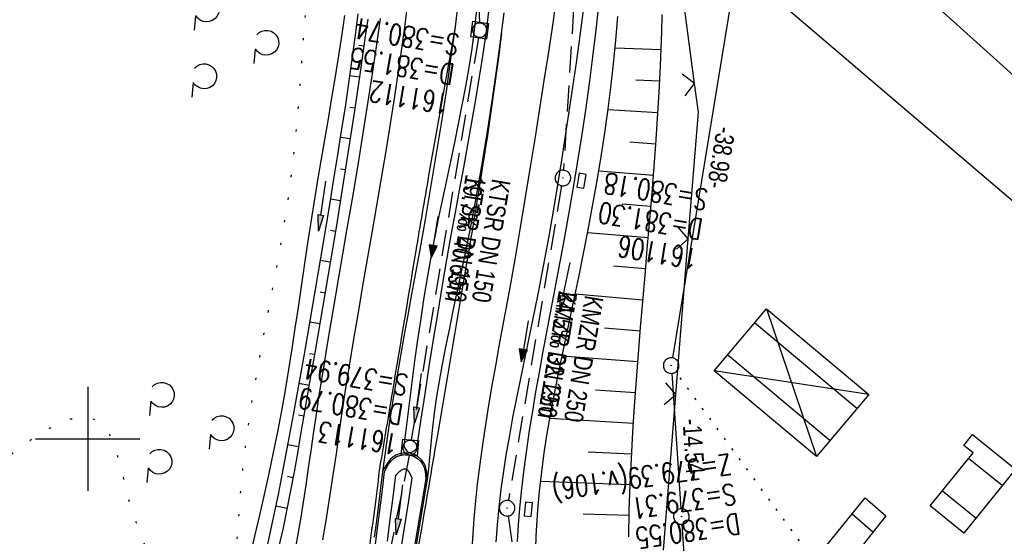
# Model space of a CAD drawing. Extents: x 510932 to 511602, y 463659 to 464636.
# Tile 47 of 81: x 511393 to 511488, y 464091 to 464140. Entities that reach past the tile are written whole.
import ezdxf

# ---------------------------------------------------------------- set-up
doc = ezdxf.new("R2010")
doc.units = 0
doc.header["$LTSCALE"] = 10
doc.header["$MEASUREMENT"] = 0
for name, pattern in [('AUSGEZOGEN', [0]), ('LT00', [0]), ('LT07', [0.22, 0.02, -0.2]), ('PUNKTX2_STR', [0.6, 0.1, -0.5]), ('STRICHLINIE2', [0.375, 0.25, -0.125])]:
    doc.linetypes.add(name, pattern=pattern)
doc.layers.get('0').update_dxf_attribs({"linetype": 'LT00'})
for name, color, linetype in [('--EK_FBR', 1, 'LT00'), ('--EK_Halt-Pfeil', 4, 'LT00'), ('--EK_Haltung', 7, 'STRICHLINIE2'), ('--EK_Haltung-Text', 140, 'LT00'), ('--EK_Schacht-Text', 5, 'LT00'), ('--EL_DFK_AB_L', 21, 'LT00'), ('--EL_DFK_AB_P', 7, 'LT00'), ('--EL_Halt-Pfeil', 4, 'LT00'), ('--EL_Haltung', 182, 'STRICHLINIE2'), ('--EL_Haltung-Text', 182, 'LT00'), ('ABSTAND', 8, 'LT00'), ('DFK_AB_L', 21, 'LT00'), ('DFK_AB_P', 7, 'LT00'), ('DFK_BEB_SCHR', 254, 'LT00'), ('DFK_BEBAUUNG', 250, 'LT00'), ('DFK_KATASTER', 250, 'LT00'), ('DFK_NUTZUNGSGRENZE', 70, 'PUNKTX2_STR'), ('GEHOELZ_SYMB', 252, 'Continuous'), ('PFEIL', 140, 'AUSGEZOGEN'), ('V104_AFBR_BAB', 250, 'LT00'), ('V104_BOESCH', 250, 'LT00'), ('V104_BOSCHUNG', 250, 'LT00'), ('V104_GEHOELZ', 250, 'LT07'), ('V104_GRABEN', 250, 'LT00'), ('V104_KA_MULD', 182, 'LT00'), ('V104_KA_PRUF', 182, 'LT00'), ('V104_LD_MARK', 250, 'LT00'), ('V104_RASTER', 250, 'LT00'), ('V104_RINNE', 182, 'LT00'), ('V104_SINKK', 182, 'LT00'), ('V104_ZAUN', 40, 'LT00')]:
    doc.layers.add(name, color=color, linetype=linetype)
doc.styles.add('Haltungsbeschriftung', font='ARIAL.TTF', dxfattribs={"width": 0.75})
doc.styles.add('schachtbeschriftung', font='romans.shx', dxfattribs={"width": 0.75, "height": 2})
doc.styles.get("Standard").update_dxf_attribs({"font": 'ARIAL.TTF'})

# ---------------------------------------------------------------- blocks, each defined once
blk = doc.blocks.new('SYMB0003')
at = {"color": 0, "linetype": 'ByBlock'}
for p, q in [((-0.015712, 0), (0.010166, 0.012015)), ((0, -0.021257), (-0.015712, 0)), ((0.010166, 0.012015), (0, -0.021257))]:
    blk.add_line(p, q, dxfattribs=at)
for points in [[(-0.031395, 0.499013), (-0.093691, 0.491144), (-0.154509, 0.475528), (-0.21289, 0.452414), (-0.267913, 0.422164), (-0.318712, 0.385257), (-0.364484, 0.342274), (-0.404509, 0.293893), (-0.438154, 0.240877), (-0.464888, 0.184062), (-0.484292, 0.124345), (-0.496058, 0.062667), (-0.5, 0)], [(-0.5, 0), (-0.496058, -0.062667), (-0.484292, -0.124345), (-0.464888, -0.184062), (-0.438154, -0.240877), (-0.404509, -0.293893), (-0.364485, -0.342274), (-0.318712, -0.385257), (-0.267914, -0.422164), (-0.21289, -0.452414), (-0.154509, -0.475529), (-0.093691, -0.491144), (-0.031395, -0.499014), (0.031395, -0.499014)], [(0.5, 0), (0.496057, 0.062667), (0.484292, 0.124345), (0.464888, 0.184062), (0.438153, 0.240877), (0.404509, 0.293893), (0.364484, 0.342274), (0.318712, 0.385257), (0.267913, 0.422164), (0.21289, 0.452414), (0.154509, 0.475528), (0.093691, 0.491144), (0.031395, 0.499013), (-0.031395, 0.499013)], [(0.031395, -0.499014), (0.093691, -0.491144), (0.154509, -0.475529), (0.21289, -0.452414), (0.267914, -0.422164), (0.318712, -0.385257), (0.364485, -0.342274), (0.404509, -0.293893), (0.438154, -0.240877), (0.464889, -0.184062), (0.484292, -0.124345), (0.496058, -0.062667), (0.5, 0)]]:
    blk.add_lwpolyline(points, dxfattribs=at)
blk = doc.blocks.new('Pfreil3')
at = {"layer": 'PFEIL'}
blk.add_hatch(color=256, dxfattribs=at).paths.add_polyline_path([(-1.549, 0.273), (-1.549, -0.273), (0, 0)])
for p, q in [((-1.549, 0), (-4.831, 0)), ((-1.549, -0.273), (-1.549, 0.273)), ((-1.549, 0.273), (0, 0)), ((0, 0), (-1.549, -0.273))]:
    blk.add_line(p, q, dxfattribs=at)
blk = doc.blocks.new('SYMB0024')
at = {"color": 0, "linetype": 'ByBlock'}
for p, q in [((-0.5, 0.5), (0, 0)), ((0, 0), (0.5, 0.5))]:
    blk.add_line(p, q, dxfattribs=at)
blk = doc.blocks.new('GEHOELZ_SYMB')
at = {"layer": 'GEHOELZ_SYMB'}
blk.add_line((0, 0), (1.4, 0), dxfattribs=at)
blk.add_lwpolyline([(-1.388, 0.017), (-1.612, 0.221), (-1.778, 0.474), (-1.876, 0.761), (-1.898, 1.063), (-1.844, 1.361), (-1.718, 1.636), (-1.526, 1.87), (-1.282, 2.05), (-1, 2.162), (-0.7, 2.2), (-0.4, 2.162), (-0.118, 2.05), (0.126, 1.87), (0.318, 1.636), (0.444, 1.361), (0.498, 1.063), (0.476, 0.761), (0.378, 0.474), (0.212, 0.221), (-0.012, 0.017)], dxfattribs=at)
blk = doc.blocks.new('SYMB0652')
at = {"color": 0, "linetype": 'ByBlock'}
blk.add_lwpolyline([(-0.15, -0.075), (0.15, -0.075), (0.15, 0.075), (-0.15, 0.075), (-0.15, -0.075)], dxfattribs=at)
blk = doc.blocks.new('SYMB1210')
at = {"color": 0, "linetype": 'ByBlock'}
blk.add_line((0.018815, -0.179014), (0.055623, -0.17119), dxfattribs=at)
for points in [[(-0.2, -0.2), (-0.2, 0.2), (0.2, 0.2), (0.2, -0.2), (-0.2, -0.2)], [(0.018815, 0.179014), (-0.018815, 0.179014), (-0.055623, 0.17119), (-0.09, 0.155885), (-0.120444, 0.133766), (-0.145623, 0.105801), (-0.164438, 0.073213), (-0.176067, 0.037424), (-0.18, 0)], [(-0.18, 0), (-0.176067, -0.037424), (-0.164438, -0.073213), (-0.145623, -0.105801), (-0.120444, -0.133766), (-0.09, -0.155885), (-0.055623, -0.17119), (-0.018815, -0.179014), (0.018815, -0.179014)], [(0.18, 0), (0.176067, 0.037424), (0.164438, 0.073213), (0.145623, 0.105801), (0.120444, 0.133766), (0.09, 0.155885), (0.055623, 0.17119), (0.018815, 0.179014)], [(0.055623, -0.17119), (0.09, -0.155885), (0.120444, -0.133766), (0.145623, -0.105801), (0.164438, -0.073213), (0.176067, -0.037424), (0.18, 0)]]:
    blk.add_lwpolyline(points, dxfattribs=at)
blk = doc.blocks.new('SYMB0070')
at = {"color": 0, "linetype": 'ByBlock'}
for p, q in [((-0.5, 0), (0.2, 0)), ((0.5, 0), (0.2, 0.1)), ((0.2, 0.1), (0.2, 0)), ((0.468, 0), (0.21, 0.086)), ((0.21, 0.086), (0.21, -0.086)), ((0.21, -0.086), (0.468, 0)), ((0.22, -0.072), (0.437, 0)), ((0.23, -0.058), (0.405, 0)), ((0.24, -0.045), (0.374, 0)), ((0.342, 0), (0.25, 0.031)), ((0.25, 0.031), (0.25, -0.031)), ((0.25, -0.031), (0.342, 0)), ((0.26, -0.017), (0.31, 0)), ((0.27, -0.003), (0.279, 0))]:
    blk.add_line(p, q, dxfattribs=at)
for points in [[(0.2, 0), (0.2, -0.1), (0.5, 0)], [(0.437, 0), (0.22, 0.072), (0.22, -0.072)], [(0.405, 0), (0.23, 0.058), (0.23, -0.058)], [(0.374, 0), (0.24, 0.045), (0.24, -0.045)], [(0.31, 0), (0.26, 0.017), (0.26, -0.017)], [(0.279, 0), (0.27, 0.003), (0.27, -0.003)]]:
    blk.add_lwpolyline(points, dxfattribs=at)

msp = doc.modelspace()

# ---------------------------------------------------------------- linework, layer by layer
at = {"layer": '--EK_FBR'}
for points in [[(511447.707, 464142.14), (511447.463, 464140.211), (511447.203, 464138.285), (511446.933, 464136.359), (511446.655, 464134.435), (511446.279, 464131.88), (511445.895, 464129.325), (511445.499, 464126.772), (511445.089, 464124.221), (511444.662, 464121.673), (511444.217, 464119.127), (511443.75, 464116.585), (511443.258, 464114.048), (511442.911, 464112.332), (511442.556, 464110.618), (511442.197, 464108.904), (511441.838, 464107.19), (511441.484, 464105.476), (511441.138, 464103.76), (511440.805, 464102.042), (511440.49, 464100.321), (511440.196, 464098.597), (511439.927, 464096.868), (511439.688, 464095.134), (511439.483, 464093.394), (511439.323, 464091.731), (511439.201, 464090.064)], [(511435.517, 464141.514), (511435.273, 464139.582)], [(511439.732, 464138.921), (511439.736, 464138.95), (511439.983, 464140.917)], [(511428.073, 464140.394), (511427.82, 464138.559), (511427.376, 464135.49), (511426.911, 464132.425), (511426.427, 464129.363), (511425.928, 464126.304), (511425.417, 464123.247), (511424.896, 464120.191), (511424.507, 464117.935), (511424.118, 464115.678), (511423.73, 464113.422), (511423.345, 464111.165), (511422.968, 464108.906), (511422.599, 464106.647), (511422.241, 464104.385), (511421.897, 464102.122), (511421.657, 464100.478), (511421.42, 464098.834), (511421.184, 464097.19), (511420.944, 464095.546), (511420.696, 464093.904), (511420.434, 464092.263), (511420.156, 464090.626), (511419.857, 464088.991)], [(511435.273, 464139.582), (511434.856, 464136.481), (511434.411, 464133.386), (511433.941, 464130.297), (511433.448, 464127.213), (511432.934, 464124.133), (511432.402, 464121.056), (511431.853, 464117.981), (511431.481, 464115.941), (511431.107, 464113.902), (511430.733, 464111.862), (511430.363, 464109.821), (511430, 464107.779), (511429.648, 464105.736), (511429.31, 464103.69), (511428.989, 464101.642), (511428.689, 464099.591), (511428.502, 464098.221), (511428.322, 464096.85)], [(511432.645, 464096.139), (511432.739, 464096.809), (511432.807, 464097.483), (511432.861, 464098.159), (511432.911, 464098.835), (511433.065, 464100.513), (511433.264, 464102.184), (511433.502, 464103.851), (511433.773, 464105.513), (511434.072, 464107.171), (511434.393, 464108.826), (511434.73, 464110.479), (511435.078, 464112.13), (511435.431, 464113.781), (511435.783, 464115.431), (511436.13, 464117.082), (511436.752, 464120.189), (511437.335, 464123.3), (511437.881, 464126.417), (511438.392, 464129.541), (511438.87, 464132.67), (511439.317, 464135.806), (511439.732, 464138.921)]]:
    msp.add_lwpolyline(points, dxfattribs=at)
at = {"layer": '--EK_Haltung'}
for p, q in [((511436.365, 464172.293), (511437.61, 464140.019)), ((511448.312, 464167.623), (511445.685, 464125.803)), ((511437.516, 464138.53), (511431.069, 464099.878)), ((511445.513, 464124.314), (511440.403, 464094.057)), ((511430.875, 464098.381), (511425.209, 464070.341)), ((511440.385, 464092.575), (511443.88, 464068.438))]:
    msp.add_line(p, q, dxfattribs=at)
at = {"layer": '--EL_DFK_AB_L'}
for p, q in [((511462.199, 464144.76), (511456.151, 464107.77)), ((511456.081, 464106.282), (511456.96, 464093.268)), ((511457.061, 464091.771), (511457.93, 464078.988))]:
    msp.add_line(p, q, dxfattribs=at)
at = {"layer": '--EL_Haltung'}
for p, q in [((511436.365, 464172.293), (511437.61, 464140.019)), ((511448.312, 464167.623), (511445.685, 464125.803)), ((511437.516, 464138.53), (511431.069, 464099.878)), ((511445.513, 464124.314), (511440.403, 464094.057)), ((511430.875, 464098.381), (511425.209, 464070.341)), ((511440.385, 464092.575), (511443.88, 464068.438))]:
    msp.add_line(p, q, dxfattribs=at)
at = {"layer": 'DFK_AB_L'}
for p, q in [((511462.199, 464144.76), (511456.151, 464107.77)), ((511456.081, 464106.282), (511456.96, 464093.268)), ((511457.061, 464091.771), (511457.93, 464078.988))]:
    msp.add_line(p, q, dxfattribs=at)
at = {"layer": 'DFK_BEB_SCHR'}
for p, q in [((511473.862, 464102.892), (511464.042, 464111.122)), ((511461.47, 464108.059), (511471.29, 464099.828)), ((511487.817, 464095.485), (511484.592, 464098.1)), ((511482.075, 464094.991), (511485.304, 464092.373)), ((511475.41, 464091.031), (511473.42, 464092.759))]:
    msp.add_line(p, q, dxfattribs=at)
at = {"layer": 'DFK_BEBAUUNG'}
for p, q in [((511465.19, 464112.49), (511469.99, 464098.28)), ((511475.01, 464104.26), (511460.17, 464106.51))]:
    msp.add_line(p, q, dxfattribs=at)
for points in [[(511465.19, 464112.49), (511475.01, 464104.26), (511469.99, 464098.28), (511460.17, 464106.51), (511465.19, 464112.49)], [(511484.97, 464100.4), (511489.09, 464097.06), (511484.13, 464090.92), (511480.9, 464093.54), (511485.02, 464098.63), (511484.12, 464099.35), (511484.97, 464100.4)], [(511474.67, 464094.3), (511476.64, 464092.59), (511474.36, 464089.7), (511471.83, 464086.569), (511469.76, 464088.25), (511474.67, 464094.3)]]:
    msp.add_lwpolyline(points, dxfattribs=at)
at = {"layer": 'DFK_KATASTER'}
for p, q in [((511503.024, 464122.123), (511461.647, 464159.537)), ((511462.89, 464145.013), (511519.57, 464096.557))]:
    msp.add_line(p, q, dxfattribs=at)
at = {"layer": 'DFK_NUTZUNGSGRENZE', "ltscale": 0.2}
msp.add_line((511469.76, 464088.25), (511456.473, 464106.424), dxfattribs=at)
at = {"layer": 'V104_AFBR_BAB'}
for points in [[(511447.707, 464142.14), (511447.463, 464140.211), (511447.203, 464138.285), (511446.933, 464136.359), (511446.655, 464134.435), (511446.279, 464131.88), (511445.895, 464129.325), (511445.499, 464126.772), (511445.089, 464124.221), (511444.662, 464121.673), (511444.217, 464119.127), (511443.75, 464116.585), (511443.258, 464114.048), (511442.911, 464112.332), (511442.556, 464110.618), (511442.197, 464108.904), (511441.838, 464107.19), (511441.484, 464105.476), (511441.138, 464103.76), (511440.805, 464102.042), (511440.49, 464100.321), (511440.196, 464098.597), (511439.927, 464096.868), (511439.688, 464095.134), (511439.483, 464093.394), (511439.323, 464091.731), (511439.201, 464090.064)], [(511435.517, 464141.514), (511435.273, 464139.582)], [(511439.732, 464138.921), (511439.736, 464138.95), (511439.983, 464140.917)], [(511428.073, 464140.394), (511427.82, 464138.559), (511427.376, 464135.49), (511426.911, 464132.425), (511426.427, 464129.363), (511425.928, 464126.304), (511425.417, 464123.247), (511424.896, 464120.191), (511424.507, 464117.935), (511424.118, 464115.678), (511423.73, 464113.422), (511423.345, 464111.165), (511422.968, 464108.906), (511422.599, 464106.647), (511422.241, 464104.385), (511421.897, 464102.122), (511421.657, 464100.478), (511421.42, 464098.834), (511421.184, 464097.19), (511420.944, 464095.546), (511420.696, 464093.904), (511420.434, 464092.263), (511420.156, 464090.626), (511419.857, 464088.991)], [(511435.273, 464139.582), (511434.856, 464136.481), (511434.411, 464133.386), (511433.941, 464130.297), (511433.448, 464127.213), (511432.934, 464124.133), (511432.402, 464121.056), (511431.853, 464117.981), (511431.481, 464115.941), (511431.107, 464113.902), (511430.733, 464111.862), (511430.363, 464109.821), (511430, 464107.779), (511429.648, 464105.736), (511429.31, 464103.69), (511428.989, 464101.642), (511428.689, 464099.591), (511428.502, 464098.221), (511428.322, 464096.85)], [(511432.645, 464096.139), (511432.739, 464096.809), (511432.807, 464097.483), (511432.861, 464098.159), (511432.911, 464098.835), (511433.065, 464100.513), (511433.264, 464102.184), (511433.502, 464103.851), (511433.773, 464105.513), (511434.072, 464107.171), (511434.393, 464108.826), (511434.73, 464110.479), (511435.078, 464112.13), (511435.431, 464113.781), (511435.783, 464115.431), (511436.13, 464117.082), (511436.752, 464120.189), (511437.335, 464123.3), (511437.881, 464126.417), (511438.392, 464129.541), (511438.87, 464132.67), (511439.317, 464135.806), (511439.732, 464138.921)]]:
    msp.add_lwpolyline(points, dxfattribs=at)
at = {"layer": 'V104_BOESCH'}
for points in [[(511451.949, 464090.557), (511452.009, 464093.076), (511452.099, 464095.593), (511452.216, 464098.109), (511452.357, 464100.623), (511452.519, 464103.136), (511452.698, 464105.648), (511452.892, 464108.16), (511453.096, 464110.672), (511453.307, 464113.184), (511453.523, 464115.696), (511453.74, 464118.208), (511453.954, 464120.722), (511454.163, 464123.237), (511454.363, 464125.753), (511454.55, 464128.271), (511454.722, 464130.79), (511454.875, 464133.312), (511455.006, 464135.837), (511455.077, 464137.479), (511455.132, 464139.121), (511455.167, 464140.762)], [(511426.895, 464140.334), (511426.66, 464138.687), (511426.124, 464135), (511425.578, 464131.319), (511425.018, 464127.642), (511424.443, 464123.969), (511423.851, 464120.3), (511423.352, 464117.289), (511422.843, 464114.279), (511422.327, 464111.269), (511421.806, 464108.258), (511421.284, 464105.245), (511420.762, 464102.229), (511420.451, 464100.426), (511420.137, 464098.623), (511419.815, 464096.822), (511419.481, 464095.023), (511419.13, 464093.229), (511418.759, 464091.441), (511418.363, 464089.66)]]:
    msp.add_lwpolyline(points, dxfattribs=at)
at = {"layer": 'V104_BOSCHUNG'}
for p, q in [((511426.045, 464137.816), (511426.525, 464137.751)), ((511455.073, 464137.384), (511450.645, 464137.54)), ((511425.156, 464134.912), (511426.092, 464134.779)), ((511454.932, 464134.358), (511452.634, 464134.468)), ((511425.186, 464131.878), (511425.651, 464131.808)), ((511454.756, 464131.333), (511449.97, 464131.623)), ((511424.263, 464128.986), (511425.202, 464128.839)), ((511454.553, 464128.32), (511452.05, 464128.492)), ((511424.266, 464125.949), (511424.742, 464125.872)), ((511454.328, 464125.308), (511449.076, 464125.71)), ((511423.305, 464123.066), (511424.273, 464122.908)), ((511454.086, 464122.306), (511451.323, 464122.529)), ((511423.303, 464120.027), (511423.793, 464119.947)), ((511453.834, 464119.307), (511448.006, 464119.798)), ((511422.32, 464117.147), (511423.301, 464116.988)), ((511453.577, 464116.318), (511450.499, 464116.577)), ((511422.312, 464114.109), (511422.801, 464114.03)), ((511453.32, 464113.329), (511446.811, 464113.877)), ((511421.321, 464111.234), (511422.293, 464111.07)), ((511453.069, 464110.35), (511449.626, 464110.629)), ((511421.296, 464108.196), (511421.781, 464108.111)), ((511452.83, 464107.372), (511445.557, 464107.938)), ((511420.291, 464105.33), (511421.268, 464105.152)), ((511452.608, 464104.403), (511448.779, 464104.678)), ((511420.257, 464102.287), (511420.756, 464102.195)), ((511452.408, 464101.446), (511444.387, 464101.95)), ((511419.209, 464099.432), (511420.244, 464099.236)), ((511452.236, 464098.5), (511448.063, 464098.714)), ((511419.179, 464096.384), (511419.715, 464096.279)), ((511452.098, 464095.564), (511443.484, 464095.884)), ((511418.057, 464093.555), (511419.149, 464093.326)), ((511451.996, 464092.615), (511447.595, 464092.73))]:
    msp.add_line(p, q, dxfattribs=at)
at = {"layer": 'V104_GEHOELZ', "flags": 128}
msp.add_lwpolyline([(511359.993, 464082.404), (511361.333, 464082.476), (511362.661, 464082.573), (511363.98, 464082.699), (511365.292, 464082.86), (511366.6, 464083.061), (511367.907, 464083.308), (511369.215, 464083.606), (511370.527, 464083.959), (511371.844, 464084.373), (511373.17, 464084.854), (511374.508, 464085.407), (511375.858, 464086.036), (511377.225, 464086.747), (511378.61, 464087.546), (511380.017, 464088.438), (511381.447, 464089.427), (511382.448, 464090.168), (511383.459, 464090.95), (511384.476, 464091.763), (511385.497, 464092.599), (511386.517, 464093.45), (511387.535, 464094.307), (511388.546, 464095.161), (511389.549, 464096.003), (511390.539, 464096.826), (511391.513, 464097.619), (511392.47, 464098.376), (511393.405, 464099.086), (511394.315, 464099.741), (511395.198, 464100.333), (511396.05, 464100.853), (511396.869, 464101.292), (511397.65, 464101.642), (511398.392, 464101.894), (511399.091, 464102.039), (511399.743, 464102.069), (511400.347, 464101.975), (511400.898, 464101.748), (511401.393, 464101.38), (511401.831, 464100.862), (511402.109, 464100.394), (511402.359, 464099.854), (511402.586, 464099.253), (511402.795, 464098.602), (511402.991, 464097.91), (511403.176, 464097.189), (511403.357, 464096.448), (511403.536, 464095.698), (511403.72, 464094.951), (511403.912, 464094.215), (511404.117, 464093.502), (511404.345, 464092.798), (511404.585, 464092.122), (511404.832, 464091.465), (511405.08, 464090.82), (511405.323, 464090.179), (511405.555, 464089.533), (511405.77, 464088.876), (511405.963, 464088.199), (511406.128, 464087.495), (511406.259, 464086.756), (511406.35, 464085.973), (511406.396, 464085.139), (511406.397, 464084.432), (511406.374, 464083.7), (511406.333, 464082.956), (511406.284, 464082.212), (511406.235, 464081.481), (511406.193, 464080.776), (511406.166, 464080.11), (511406.163, 464079.495), (511406.193, 464078.944), (511406.261, 464078.469), (511406.378, 464078.083), (511406.551, 464077.8), (511406.789, 464077.631), (511407.078, 464077.585), (511407.424, 464077.644), (511407.816, 464077.798), (511408.246, 464078.035), (511408.705, 464078.347), (511409.182, 464078.723), (511409.67, 464079.152), (511410.159, 464079.625), (511410.639, 464080.131), (511411.102, 464080.66), (511411.539, 464081.202), (511411.939, 464081.746), (511412.438, 464082.516), (511412.853, 464083.273), (511413.194, 464084.02), (511413.47, 464084.76), (511413.69, 464085.497), (511413.863, 464086.232), (511413.999, 464086.969), (511414.106, 464087.712), (511414.194, 464088.462), (511414.303, 464089.585), (511414.397, 464090.726), (511414.481, 464091.882), (511414.562, 464093.048), (511414.647, 464094.219), (511414.741, 464095.39), (511414.926, 464097.301), (511415.149, 464099.203), (511415.406, 464101.095), (511415.69, 464102.979), (511415.998, 464104.856), (511416.325, 464106.728), (511416.665, 464108.594), (511417.015, 464110.458), (511417.369, 464112.319), (511417.723, 464114.178), (511418.072, 464116.038), (511418.411, 464117.898), (511418.736, 464119.761), (511419.041, 464121.626), (511419.322, 464123.496), (511419.574, 464125.372), (511419.774, 464127.064), (511419.951, 464128.761), (511420.109, 464130.462), (511420.253, 464132.165), (511420.387, 464133.87), (511420.515, 464135.577), (511420.642, 464137.284), (511420.771, 464138.99), (511420.908, 464140.694), (511421.055, 464142.397), (511421.219, 464144.096), (511421.403, 464145.791), (511421.61, 464147.482), (511421.847, 464149.167), (511422.057, 464150.505), (511422.282, 464151.839), (511422.517, 464153.172), (511422.755, 464154.505), (511422.991, 464155.838), (511423.22, 464157.173), (511423.435, 464158.512), (511423.63, 464159.854), (511423.801, 464161.203), (511423.941, 464162.558), (511424.044, 464163.921), (511424.106, 464165.294), (511424.12, 464166.677), (511424.08, 464168.072), (511424.016, 464169.07), (511423.918, 464170.069), (511423.786, 464171.062), (511423.614, 464172.042), (511423.402, 464173.004), (511423.145, 464173.941), (511422.841, 464174.847), (511422.487, 464175.716), (511422.08, 464176.541), (511421.491, 464177.511), (511420.818, 464178.406), (511420.067, 464179.233), (511419.243, 464179.995), (511418.351, 464180.698), (511417.396, 464181.347), (511416.383, 464181.947), (511415.316, 464182.502), (511414.202, 464183.018), (511413.044, 464183.5), (511411.849, 464183.952), (511410.62, 464184.38), (511409.363, 464184.788), (511408.083, 464185.181), (511406.786, 464185.565), (511405.475, 464185.944), (511404.156, 464186.323), (511402.834, 464186.707), (511401.514, 464187.102), (511400.214, 464187.505), (511398.922, 464187.915), (511397.638, 464188.326), (511396.362, 464188.728), (511395.096, 464189.115), (511393.84, 464189.479), (511392.594, 464189.813), (511391.36, 464190.109), (511390.137, 464190.36), (511388.927, 464190.558), (511387.73, 464190.695), (511386.547, 464190.765), (511385.378, 464190.759), (511384.224, 464190.67), (511383.086, 464190.491), (511381.964, 464190.214), (511380.858, 464189.831), (511379.77, 464189.336), (511378.701, 464188.72), (511377.838, 464188.122), (511376.986, 464187.447), (511376.146, 464186.705), (511375.316, 464185.905), (511374.496, 464185.056), (511373.684, 464184.168), (511372.881, 464183.249), (511372.084, 464182.31), (511371.294, 464181.359), (511370.51, 464180.406), (511369.731, 464179.459), (511368.956, 464178.529), (511368.184, 464177.624), (511367.415, 464176.754), (511366.648, 464175.929), (511365.882, 464175.157), (511365.116, 464174.447), (511364.35, 464173.81), (511363.582, 464173.254), (511362.813, 464172.788), (511362.041, 464172.423), (511361.266, 464172.166), (511360.486, 464172.029), (511359.701, 464172.019), (511358.911, 464172.146), (511358.114, 464172.419), (511357.31, 464172.848), (511357.015, 464173.044), (511356.719, 464173.252), (511356.425, 464173.465), (511355.761, 464173.935), (511355.099, 464174.386), (511354.432, 464174.823), (511353.754, 464175.248), (511353.06, 464175.667), (511352.344, 464176.083), (511351.6, 464176.501), (511351.181, 464176.729), (511350.755, 464176.947), (511350.327, 464177.145), (511349.899, 464177.31), (511349.475, 464177.433), (511349.059, 464177.501), (511348.654, 464177.504), (511348.204, 464177.416), (511347.773, 464177.238), (511347.36, 464176.98), (511346.963, 464176.656), (511346.582, 464176.276), (511346.215, 464175.853), (511345.862, 464175.398), (511345.522, 464174.923), (511345.193, 464174.439), (511344.39, 464173.2), (511343.65, 464171.98), (511342.966, 464170.776), (511342.332, 464169.585), (511341.742, 464168.403), (511341.189, 464167.228), (511340.667, 464166.055), (511340.171, 464164.883), (511339.692, 464163.706), (511339.225, 464162.523), (511338.765, 464161.331), (511338.1, 464159.586), (511337.437, 464157.817), (511336.779, 464156.027), (511336.129, 464154.218), (511335.491, 464152.395), (511334.866, 464150.561), (511334.259, 464148.718), (511333.673, 464146.87), (511332.8, 464143.967), (511331.988, 464141.06), (511331.24, 464138.145), (511330.556, 464135.224), (511329.941, 464132.293), (511329.396, 464129.354), (511329.111, 464127.639), (511328.846, 464125.921), (511328.598, 464124.199), (511328.361, 464122.473), (511328.132, 464120.744), (511327.907, 464119.011), (511327.68, 464117.274), (511327.448, 464115.534), (511327.207, 464113.79), (511326.952, 464112.042), (511326.742, 464110.679), (511326.528, 464109.316), (511326.317, 464107.954), (511326.114, 464106.597), (511325.927, 464105.245), (511325.762, 464103.902), (511325.626, 464102.568), (511325.526, 464101.247), (511325.472, 464100.16), (511325.441, 464099.078), (511325.426, 464097.996), (511325.421, 464096.911), (511325.419, 464095.817), (511325.414, 464094.711), (511325.399, 464093.587), (511325.369, 464092.44), (511325.316, 464091.267), (511325.235, 464090.063), (511325.118, 464088.823), (511325.037, 464088.111), (511324.953, 464087.394), (511324.875, 464086.676), (511324.815, 464085.965), (511324.781, 464085.267), (511324.785, 464084.589), (511324.835, 464083.936), (511324.942, 464083.316), (511325.115, 464082.734), (511325.366, 464082.198), (511325.703, 464081.714), (511326.137, 464081.287), (511326.492, 464081.033), (511326.885, 464080.818), (511327.302, 464080.65), (511327.73, 464080.539), (511328.156, 464080.493), (511328.688, 464080.539), (511329.2, 464080.691), (511329.693, 464080.933), (511330.172, 464081.248), (511330.639, 464081.62), (511331.097, 464082.033), (511331.55, 464082.469), (511332.002, 464082.912), (511332.454, 464083.345), (511332.91, 464083.752), (511333.374, 464084.117), (511333.848, 464084.422), (511334.336, 464084.651), (511334.841, 464084.787), (511335.365, 464084.814), (511335.691, 464084.775), (511336.021, 464084.705), (511336.355, 464084.622), (511338.331, 464084.151), (511340.317, 464083.738), (511342.31, 464083.382), (511344.306, 464083.08), (511346.303, 464082.831), (511348.297, 464082.633), (511350.283, 464082.483), (511352.26, 464082.381), (511354.222, 464082.324), (511356.168, 464082.31), (511358.093, 464082.337), (511359.993, 464082.404)], dxfattribs=at)
at = {"layer": 'V104_GRABEN'}
for points in [[(511437.403, 464141.706), (511437.126, 464139.303), (511436.873, 464137.487), (511436.587, 464135.675), (511436.273, 464133.867), (511435.935, 464132.062), (511435.579, 464130.259), (511435.21, 464128.457), (511434.833, 464126.657), (511434.452, 464124.856), (511434.072, 464123.055), (511433.7, 464121.253), (511433.339, 464119.449), (511432.994, 464117.643), (511432.632, 464115.615), (511432.294, 464113.583), (511431.977, 464111.548), (511431.678, 464109.511), (511431.394, 464107.471), (511431.122, 464105.43), (511430.859, 464103.387), (511430.602, 464101.343), (511430.348, 464099.299)], [(511449.07, 464141.896), (511448.793, 464139.305), (511448.49, 464136.719), (511448.16, 464134.136), (511447.805, 464131.584), (511447.423, 464129.034), (511447.018, 464126.486), (511446.592, 464123.941), (511446.149, 464121.397), (511445.691, 464118.855), (511445.221, 464116.315), (511444.742, 464113.776), (511444.389, 464111.923), (511444.036, 464110.07), (511443.687, 464108.217), (511443.346, 464106.362), (511443.015, 464104.507), (511442.699, 464102.649), (511442.402, 464100.789), (511442.126, 464098.926), (511441.875, 464097.059), (511441.653, 464095.188), (511441.464, 464093.313), (511441.331, 464091.716), (511441.229, 464090.115)], [(511425.94, 464140.836), (511425.685, 464138.794), (511425.377, 464136.485), (511425.051, 464134.179), (511424.71, 464131.876), (511424.356, 464129.575), (511423.991, 464127.276), (511423.619, 464124.978), (511423.241, 464122.681), (511422.86, 464120.384), (511422.356, 464117.362), (511421.849, 464114.341), (511421.336, 464111.321), (511420.815, 464108.303), (511420.283, 464105.289), (511419.739, 464102.279), (511419.266, 464099.731), (511418.779, 464097.186), (511418.277, 464094.643), (511417.757, 464092.102), (511417.216, 464089.562)], [(511431.602, 464099.077), (511432, 464101.695), (511432.401, 464104.312), (511432.806, 464106.928), (511433.219, 464109.543), (511433.642, 464112.156), (511434.077, 464114.767), (511434.527, 464117.376), (511434.915, 464119.552), (511435.311, 464121.726), (511435.711, 464123.9), (511436.111, 464126.073), (511436.507, 464128.248), (511436.895, 464130.424), (511437.27, 464132.602), (511437.63, 464134.784), (511437.97, 464136.969), (511438.285, 464139.158), (511438.569, 464141.325)], [(511415.593, 464088.639), (511416.062, 464090.646), (511416.525, 464092.65), (511416.979, 464094.651), (511417.42, 464096.653), (511417.845, 464098.657), (511418.251, 464100.664), (511418.634, 464102.676), (511418.986, 464104.656), (511419.318, 464106.642), (511419.634, 464108.633), (511419.938, 464110.627), (511420.234, 464112.623), (511420.526, 464114.621), (511420.819, 464116.618), (511421.116, 464118.615), (511421.423, 464120.61), (511421.748, 464122.641), (511422.083, 464124.67), (511422.425, 464126.697), (511422.771, 464128.723), (511423.116, 464130.749), (511423.459, 464132.776), (511423.794, 464134.805), (511424.12, 464136.836), (511424.432, 464138.871), (511424.694, 464140.675)], [(511443.007, 464088.222), (511443.066, 464090.677), (511443.214, 464093.125), (511443.383, 464094.97), (511443.596, 464096.812), (511443.849, 464098.649), (511444.136, 464100.484), (511444.452, 464102.315), (511444.793, 464104.145), (511445.153, 464105.972), (511445.527, 464107.798), (511445.911, 464109.623), (511446.298, 464111.448), (511446.684, 464113.272), (511447.156, 464115.538), (511447.615, 464117.805), (511448.059, 464120.074), (511448.485, 464122.344), (511448.89, 464124.617), (511449.27, 464126.892), (511449.624, 464129.171), (511449.948, 464131.453), (511450.239, 464133.74), (511450.494, 464136.02), (511450.716, 464138.304), (511450.908, 464140.593)], [(511430.348, 464099.299), (511430.467, 464099.079), (511430.59, 464098.884), (511430.723, 464098.737), (511430.869, 464098.662), (511431.036, 464098.677), (511431.217, 464098.768), (511431.407, 464098.91), (511431.602, 464099.077)], [(511428.79, 464090.145), (511429.06, 464092.262), (511429.321, 464094.38), (511429.578, 464096.498)], [(511429.578, 464096.498), (511429.781, 464096.695), (511429.98, 464096.873), (511430.172, 464097.014), (511430.353, 464097.099), (511430.519, 464097.108), (511430.695, 464097.006), (511430.852, 464096.803), (511430.996, 464096.533), (511431.133, 464096.23)], [(511431.133, 464096.23), (511430.766, 464093.826), (511430.396, 464091.421), (511430.019, 464089.017)]]:
    msp.add_lwpolyline(points, dxfattribs=at)
at = {"layer": 'V104_LD_MARK'}
for points in [[(511430.712, 464141.906), (511430.472, 464140.027), (511430.218, 464138.15), (511429.843, 464135.521), (511429.449, 464132.896), (511429.039, 464130.272), (511428.615, 464127.652), (511428.181, 464125.032), (511427.737, 464122.415), (511427.288, 464119.798), (511426.845, 464117.24), (511426.403, 464114.682), (511425.965, 464112.124), (511425.534, 464109.565), (511425.114, 464107.003), (511424.708, 464104.44), (511424.321, 464101.873), (511424.081, 464100.215), (511423.846, 464098.557), (511423.609, 464096.899), (511423.365, 464095.243), (511423.109, 464093.588), (511422.835, 464091.936), (511422.539, 464090.288)], [(511444.894, 464141.627), (511444.655, 464139.926), (511444.404, 464138.227), (511444.145, 464136.529), (511443.881, 464134.831), (511443.426, 464131.925), (511442.966, 464129.019), (511442.5, 464126.116), (511442.025, 464123.214), (511441.539, 464120.315), (511441.041, 464117.421), (511440.528, 464114.532), (511440.185, 464112.65), (511439.839, 464110.77), (511439.494, 464108.89), (511439.153, 464107.008), (511438.82, 464105.124), (511438.498, 464103.237), (511438.193, 464101.345), (511437.907, 464099.448), (511437.645, 464097.543), (511437.409, 464095.63), (511437.205, 464093.707), (511437.077, 464092.285), (511436.973, 464090.859), (511436.898, 464089.432)]]:
    msp.add_lwpolyline(points, dxfattribs=at)
for points in [[(511435.273, 464139.582, 0.001052), (511432.742, 464125.291, 0.002081), (511431.508, 464118.06, 0.000002), (511429.085, 464103.494, -0.000004), (511427.997, 464096.956, -0.008744), (511426.939, 464088.938, -0.025497), (511425.116, 464079.666, -0.043565), (511423.343, 464074.212, -0.031316), (511419.405, 464066.473, -0.049062), (511415.034, 464060.996, -0.059456), (511410.534, 464057.355, -0.021826), (511404.997, 464054.2, -0.037336), (511401.562, 464052.749, -0.004373), (511399.978, 464052.23, -0.009373), (511399.232, 464052.009, -0.029503), (511398.11, 464051.769, -0.016646), (511396.093, 464051.528, -0.086801)], [(511439.732, 464138.921, -0.008556), (511437.639, 464124.405, -0.000694), (511436.424, 464117.037, -0.000049), (511433.319, 464098.836, 0.000322), (511432.852, 464096.091, 0.000072), (511430.614, 464082.867, 0.000253), (511429.981, 464079.111, 0.001589), (511429.577, 464076.661, -0.000444), (511428.153, 464067.892, -0.002518), (511427.243, 464062.49, -0.002185), (511426.135, 464056.274, -0.035389), (511425.499, 464053.8, -0.031307), (511424.416, 464051.125, -0.062647), (511423.191, 464049.225, -0.053962), (511421.3, 464047.408, -0.03077), (511419.568, 464046.233, -0.05034), (511418.406, 464045.695, -0.026759), (511418.233, 464045.645, -0.01151), (511417.824, 464045.561)]]:
    msp.add_lwpolyline(points, format="xyb", dxfattribs=at)
at = {"layer": 'V104_RASTER'}
for p, q in [((511400, 464104.999), (511400, 464094.999)), ((511395.001, 464099.999), (511405.001, 464099.999))]:
    msp.add_line(p, q, dxfattribs=at)
at = {"layer": 'V104_RINNE'}
for points in [[(511432.645, 464096.139), (511432.608, 464096.545), (511432.55, 464096.942), (511432.451, 464097.319), (511432.29, 464097.668), (511432.055, 464097.976), (511431.754, 464098.236), (511431.404, 464098.437), (511431.019, 464098.567), (511430.657, 464098.617), (511430.292, 464098.605), (511429.936, 464098.533), (511429.602, 464098.406), (511429.303, 464098.226), (511429.055, 464098.006), (511428.841, 464097.749), (511428.654, 464097.465), (511428.483, 464097.162), (511428.322, 464096.85)], [(511428.509, 464096.834), (511428.689, 464097.195), (511428.884, 464097.54), (511429.112, 464097.85), (511429.389, 464098.11), (511429.668, 464098.278), (511429.981, 464098.395), (511430.315, 464098.458), (511430.657, 464098.465), (511430.996, 464098.413), (511431.351, 464098.286), (511431.672, 464098.093), (511431.946, 464097.847), (511432.16, 464097.557), (511432.304, 464097.234), (511432.393, 464096.886), (511432.445, 464096.522), (511432.479, 464096.15), (511429.638, 464079.187)], [(511428.322, 464096.85), (511428.122, 464095.271), (511427.924, 464093.69), (511427.723, 464092.11), (511427.514, 464090.53)], [(511427.641, 464089.88), (511427.876, 464091.615), (511428.096, 464093.353), (511428.305, 464095.093), (511428.509, 464096.834)], [(511424.277, 464051.175), (511424.761, 464052.149), (511425.173, 464053.149), (511425.516, 464054.172), (511425.792, 464055.212), (511426.002, 464056.267), (511427.971, 464067.987), (511429.826, 464079.15), (511432.645, 464096.139)]]:
    msp.add_lwpolyline(points, dxfattribs=at)
at = {"layer": 'V104_ZAUN'}
for p, q in [((511458.276, 464134.134), (511456.298, 464149.003)), ((511456.491, 464104.243), (511457.677, 464119.196)), ((511455.305, 464089.29), (511456.491, 464104.243))]:
    msp.add_line(p, q, dxfattribs=at)
msp.add_lwpolyline([(511457.677, 464119.196), (511458.643, 464131.371), (511458.276, 464134.134)], dxfattribs=at)

# ---------------------------------------------------------------- block references
at = {"layer": '--EK_Halt-Pfeil', "yscale": 4, "zscale": 4}
for p, xscale, rotation in [((511433.306, 464119.368), 3.999999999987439, 260.5310399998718), ((511441.972, 464109.352), 4.000000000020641, 260.4156000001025)]:
    msp.add_blockref('SYMB0070', p, dxfattribs=dict(at, xscale=xscale, rotation=rotation))
at = {"layer": '--EL_DFK_AB_P', "xscale": 1.500000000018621, "yscale": 1.5, "zscale": 1.5, "rotation": 264.7377099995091}
for p in [(511456.03, 464107.03), (511457.01, 464092.52)]:
    msp.add_blockref('SYMB0003', p, dxfattribs=at)
at = {"layer": '--EL_Halt-Pfeil', "yscale": 4, "zscale": 4}
for p, xscale, rotation in [((511433.306, 464119.368), 3.999999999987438, 260.5310399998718), ((511441.972, 464109.352), 4.000000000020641, 260.4156000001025)]:
    msp.add_blockref('SYMB0070', p, dxfattribs=dict(at, xscale=xscale, rotation=rotation))
at = {"layer": 'DFK_AB_P', "xscale": 1.500000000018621, "yscale": 1.5, "zscale": 1.5, "rotation": 264.7377099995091}
for p in [(511456.03, 464107.03), (511457.01, 464092.52)]:
    msp.add_blockref('SYMB0003', p, dxfattribs=at)
at = {"layer": 'GEHOELZ_SYMB', "rotation": 264.7376999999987}
for p in [(511410.365, 464140.659), (511416.092, 464137.452), (511410.126, 464134.226), (511406.061, 464103.608), (511411.788, 464100.401), (511405.823, 464097.175)]:
    msp.add_blockref('GEHOELZ_SYMB', p, dxfattribs=at)
at = {"layer": 'PFEIL'}
for p, rotation in [((511422.165, 464119.962), 261.6538309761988), ((511445.337, 464112.2), 258.0966762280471), ((511431.376, 464101.477), 261.8818850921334), ((511429.633, 464090.762), 262.3844228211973)]:
    msp.add_blockref('Pfreil3', p, dxfattribs=dict(at, rotation=rotation))
at = {"layer": 'V104_KA_MULD', "yscale": 3.799999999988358, "zscale": 3.8}
for p, xscale, rotation in [((511437.639, 464139.27), 3.800000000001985, 172.3313109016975), ((511430.946, 464099.138), 3.79999999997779, 264.4992000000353)]:
    msp.add_blockref('SYMB1210', p, dxfattribs=dict(at, xscale=xscale, rotation=rotation))
at = {"layer": 'V104_KA_PRUF', "xscale": 1.499999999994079, "yscale": 1.5, "zscale": 1.5, "rotation": 264.4991999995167}
for p in [(511445.638, 464125.054), (511440.278, 464093.317)]:
    msp.add_blockref('SYMB0003', p, dxfattribs=at)
at = {"layer": 'V104_SINKK', "yscale": 4.5, "zscale": 4.5}
for p, xscale, rotation in [((511447.411, 464124.788), 4.499999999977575, 260.5485498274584), ((511442.317, 464093.21), 4.499999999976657, 264.4992000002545)]:
    msp.add_blockref('SYMB0652', p, dxfattribs=dict(at, xscale=xscale, rotation=rotation))
at = {"layer": 'V104_ZAUN', "yscale": 2.099999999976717, "zscale": 2.1}
for p, xscale, rotation in [((511458.276, 464134.134), 2.100000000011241, 97.57611000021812), ((511457.677, 464119.196), 2.100000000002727, 85.4644199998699), ((511456.491, 464104.243), 2.100000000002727, 85.4644199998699)]:
    msp.add_blockref('SYMB0024', p, dxfattribs=dict(at, xscale=xscale, rotation=rotation))

# ---------------------------------------------------------------- texts
at = {"layer": '--EK_Haltung-Text', "style": 'Haltungsbeschriftung', "width": 0.75}
for s, rotation, p in [('19.7‰ 40.69m', -99.46896, (511436.317, 464125.472)), ('KTSR DN 150', -99.46896, (511438.842, 464125.05)), ('24.5‰ 32.19m', -99.5844, (511445.246, 464114.276)), ('KMZR DN 250', -99.5844, (511447.77, 464113.85))]:
    msp.add_text(s, height=1.8, rotation=rotation, dxfattribs=at).set_placement(p)
at = {"layer": '--EK_Schacht-Text', "style": 'schachtbeschriftung', "width": 0.75}
for s, rotation, p in [('S=380.74', -189.46895, (511435.79, 464138.818)), ('D=381.55', -189.46895, (511435.316, 464135.977)), ('161112', -189.46895, (511434.842, 464133.137)), ('S=380.18', -189.5844, (511459.657, 464123.919)), ('D=381.30', -189.5844, (511459.177, 464121.079)), ('161106', -189.5844, (511458.698, 464118.239)), ('S=379.94', -189.46895, (511430.869, 464106.11)), ('D=380.79', -189.46895, (511430.395, 464103.27)), ('161113', -189.46895, (511429.921, 464100.429)), ('Z=379.39(v.106)', -171.76114, (511461.667, 464098.555)), ('S=379.31', -171.76114, (511462.079, 464095.705)), ('D=380.55', -171.76114, (511462.492, 464092.854))]:
    msp.add_text(s, height=2, rotation=rotation, dxfattribs=at).set_placement(p)
at = {"layer": '--EL_Haltung-Text', "style": 'Haltungsbeschriftung', "width": 0.75}
for s, rotation, p in [('KTSR DN 150', -99.46896, (511436.463, 464125.09)), ('KMZR DN 250', -99.5844, (511445.246, 464114.276))]:
    msp.add_text(s, height=1.8, rotation=rotation, dxfattribs=at).set_placement(p)
at = {"layer": 'ABSTAND', "width": 0.75}
for s, rotation, p in [(' -38.98-', -99.28713, (511460.519, 464130.602)), (' -14.54-', -86.13515, (511457.076, 464102.394))]:
    msp.add_text(s, height=1.8, rotation=rotation, dxfattribs=at).set_placement(p)

doc.saveas('drawing.dxf')
